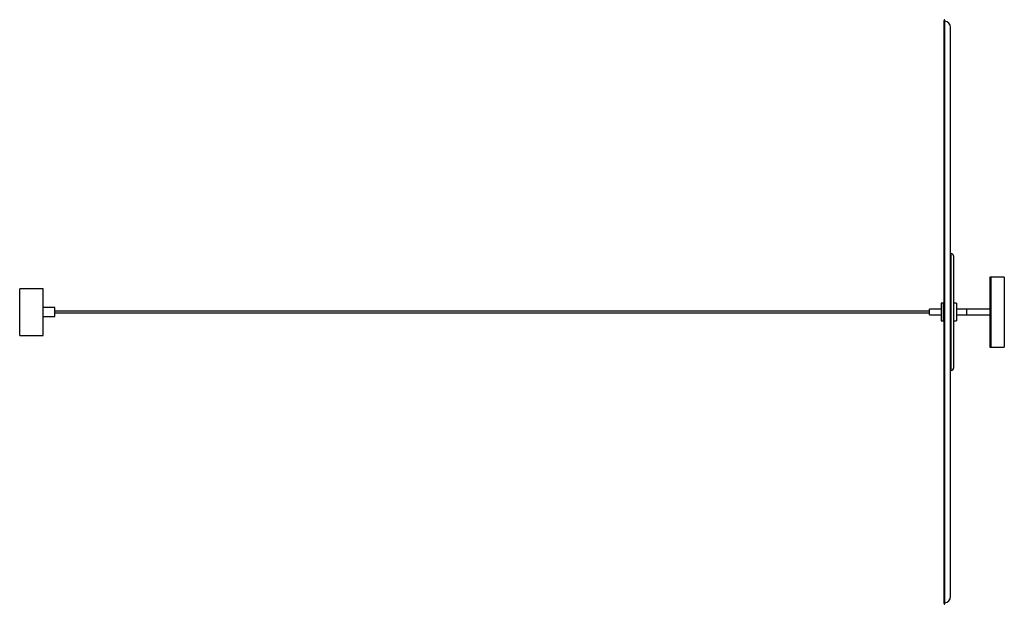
# Paper-space layout '_Izquierda' of a CAD drawing. Header units: millimetres. Extents: x -556 to 1132, y -526 to 476.
import ezdxf

# ---------------------------------------------------------------- set-up
doc = ezdxf.new("R2010")
doc.units = ezdxf.units.MM

psp = doc.layouts.new('_Izquierda')

# ---------------------------------------------------------------- linework, layer by layer
at = {"color": 7, "linetype": 'Continuous', "lineweight": 25}
for p, q in [((1028.6, 474.2), (1028.6, -524.1)), ((1030.3, -525.4), (1030.3, 475.4)), ((1039.9, -512.8), (1039.9, 462.9)), ((1028.5, 449.4), (1028.5, -499.3)), ((1041.1, 75), (1039.9, 75)), ((1045.1, 71), (1045.1, -121)), ((1132.1, 35), (1107.1, 35)), ((1107.1, 35), (1107.1, -85)), ((1109.1, 35), (1109.1, -85)), ((1132.1, 35), (1132.1, -85)), ((-515.9, 15), (-555.9, 15)), ((-555.9, -65), (-555.9, 15)), ((-515.9, -65), (-515.9, 15)), ((1027.1, -10), (1024.1, -10)), ((1024.1, -10), (1024.1, -40)), ((1027.1, -10), (1027.1, -40)), ((1050.1, -10), (1045.1, -10)), ((1050.1, -10), (1050.1, -40)), ((-495.9, -17.5), (-515.9, -17.5)), ((-515.9, -32.5), (-495.9, -32.5)), ((-495.9, -32.5), (-495.9, -17.5)), ((1004.1, -23.5), (-495.9, -23.5)), ((-495.9, -26.5), (1004.1, -26.5)), ((1024.1, -20), (1004.1, -20)), ((1004.1, -30), (1004.1, -20)), ((1004.1, -30), (1024.1, -30)), ((1027.3, -20), (1027.1, -20)), ((1027.1, -30), (1027.6, -30)), ((1027.7, -20.4), (1027.5, -20.4)), ((1027.8, -29.6), (1028, -29.6)), ((1028, -20), (1027.9, -20)), ((1028.4, -20.4), (1028.2, -20.4)), ((1028.2, -30), (1028.3, -30)), ((1107.1, -20), (1050.1, -20)), ((1050.1, -30), (1107.1, -30)), ((1067.1, -20), (1067.1, -30)), ((1067.1, -21), (1067.1, -21.1)), ((1067.1, -28.6), (1067.1, -28.6)), ((1067.1, -28.6), (1067.3, -28.6)), ((1024.1, -40), (1027.1, -40)), ((1045.1, -40), (1050.1, -40)), ((-555.9, -65), (-515.9, -65)), ((1107.1, -85), (1132.1, -85)), ((1039.9, -125), (1041.1, -125))]:
    psp.add_line(p, q, dxfattribs=at)
at = {"color": 8, "linetype": 'Continuous', "lineweight": 25}
for p, q in [((1029.5, 475.9), (1029.5, -525.8)), ((1041.1, -125), (1041.1, 75))]:
    psp.add_line(p, q, dxfattribs=at)
at = {"color": 7, "linetype": 'Continuous', "lineweight": 25}
for centre, radius, start, end in [((1030.6, 474.2), 2, 123.1319, 180), ((1029.8, 475.4), 0.5, 360, 123.1319), ((1029.4, 462.9), 10.5, 0, 85.0082), ((1037.5, 449.4), 9, 170.2359, 180), ((1041.1, 71), 4, 0, 90), ((1041.1, -121), 4, 270, 360), ((1037.5, -499.3), 9, 180, 189.7641), ((1029.4, -512.8), 10.5, 274.9918, 0), ((1030.6, -524.1), 2, 180, 236.8681), ((1029.8, -525.4), 0.5, 236.8681, 0)]:
    psp.add_arc(centre, radius, start, end, dxfattribs=at)
for points, knots in [([(1027.5, -20.4), (1027.5, -20.3), (1027.4, -20.2), (1027.3, -20), (1027.3, -20)], [0, 0, 0, 0, 0.499986, 1, 1, 1, 1]), ([(1027.3, -20.1), (1027.3, -20.1), (1027.3, -20.1), (1027.3, -20.9), (1027.4, -22.4), (1027.4, -24.3), (1027.5, -26.2), (1027.5, -28), (1027.6, -29.3), (1027.6, -30), (1027.6, -29.9), (1027.6, -29.9)], [0, 0, 0, 0, 0.085283, 0.203686, 0.32695, 0.447216, 0.567097, 0.690432, 0.808999, 0.930818, 1, 1, 1, 1]), ([(1027.5, -20.5), (1027.5, -20.5), (1027.5, -20.5), (1027.6, -21.3), (1027.6, -22.6), (1027.7, -24.3), (1027.7, -26.1), (1027.7, -27.8), (1027.8, -29), (1027.8, -29.6), (1027.8, -29.5), (1027.8, -29.5)], [0, 0, 0, 0, 0.068929, 0.191772, 0.31966, 0.444436, 0.568813, 0.696774, 0.819788, 0.946176, 1, 1, 1, 1]), ([(1027.8, -20.1), (1027.8, -20.1), (1027.8, -20.2), (1027.7, -20.3), (1027.7, -20.4)], [0, 0, 0, 0, 0.3006112, 1, 1, 1, 1]), ([(1027.7, -20.5), (1027.7, -20.4), (1027.7, -20.4), (1027.7, -21.2), (1027.8, -22.6), (1027.8, -24.3), (1027.9, -26.1), (1027.9, -27.8), (1028, -29), (1028, -29.6), (1028, -29.5), (1028, -29.5)], [0, 0, 0, 0, 0.097677, 0.218247, 0.343767, 0.466235, 0.58831, 0.713904, 0.83464, 0.95869, 1, 1, 1, 1]), ([(1027.7, -29.9), (1027.7, -29.9), (1027.8, -29.8), (1027.8, -29.7), (1027.9, -29.6)], [0, 0, 0, 0, 0.39905, 1, 1, 1, 1]), ([(1027.9, -20.1), (1027.9, -20.1), (1027.9, -20), (1028, -20.9), (1028, -22.4), (1028.1, -24.3), (1028.1, -26.2), (1028.1, -28), (1028.2, -29.3), (1028.2, -30), (1028.2, -29.9), (1028.2, -29.9)], [0, 0, 0, 0, 0.096338, 0.216929, 0.342469, 0.464956, 0.587052, 0.712665, 0.833422, 0.957491, 1, 1, 1, 1]), ([(1028.2, -20.4), (1028.2, -20.3), (1028.1, -20.2), (1028, -20), (1028, -20)], [0, 0, 0, 0, 0.4999857, 1, 1, 1, 1]), ([(1028, -20.1), (1028, -20.1), (1028, -20.1), (1028, -20.9), (1028.1, -22.4), (1028.1, -24.3), (1028.2, -26.2), (1028.2, -28), (1028.3, -29.3), (1028.3, -30), (1028.3, -29.9), (1028.3, -29.9)], [0, 0, 0, 0, 0.085283, 0.203686, 0.32695, 0.447216, 0.567097, 0.690432, 0.808999, 0.930818, 1, 1, 1, 1]), ([(1028, -29.6), (1028.1, -29.7), (1028.1, -29.8), (1028.2, -29.9), (1028.2, -30)], [0, 0, 0, 0, 0.499984, 1, 1, 1, 1]), ([(1044.8, -29.6), (1044.9, -29.7), (1044.9, -29.8), (1045, -29.9), (1045, -30)], [0, 0, 0, 0, 0.499984, 1, 1, 1, 1]), ([(1045.3, -20.1), (1045.3, -20.1), (1045.3, -20.2), (1045.2, -20.3), (1045.2, -20.4)], [0, 0, 0, 0, 0.300611, 1, 1, 1, 1]), ([(1045.2, -29.9), (1045.2, -29.9), (1045.3, -29.8), (1045.3, -29.7), (1045.3, -29.6)], [0, 0, 0, 0, 0.409943, 1, 1, 1, 1]), ([(1067.3, -28.6), (1067.3, -28.7), (1067.4, -28.8), (1067.4, -28.9), (1067.4, -28.9)], [0, 0, 0, 0, 0.578988, 1, 1, 1, 1])]:
    psp.add_open_spline(points, degree=3, knots=knots, dxfattribs=at)

doc.saveas('drawing.dxf')
